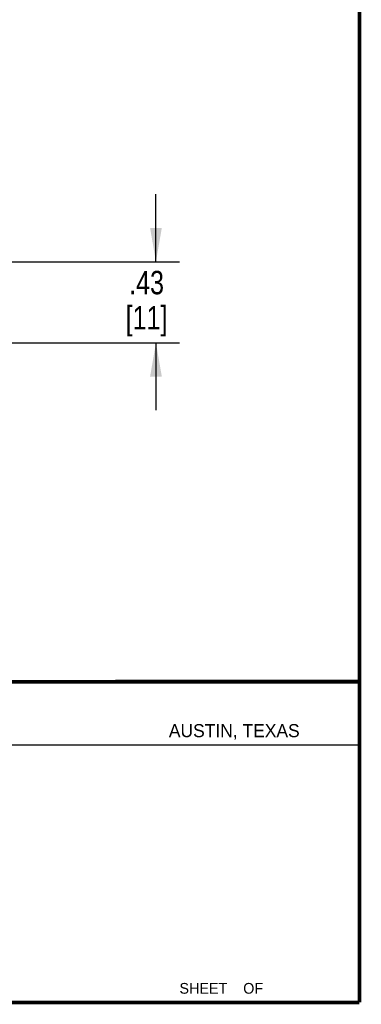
# Model space of a CAD drawing. Header units: inches. Extents: x 0.2 to 16.8, y 0.2 to 10.8.
# Tile 36 of 37: x 14.9 to 16.8, y 0.2 to 5.5. Entities that reach past the tile are written whole.
import ezdxf

# ---------------------------------------------------------------- set-up
doc = ezdxf.new("R2010")
doc.units = ezdxf.units.IN
doc.header["$LTSCALE"] = 0.935
doc.header["$MEASUREMENT"] = 0
doc.layers.get('0').update_dxf_attribs({"linetype": 'CONTINUOUS'})
doc.layers.add('DIMENSIONS', color=7, linetype='CONTINUOUS')
doc.styles.get("Standard").update_dxf_attribs({"font": 'txt', "width": 0.8})
doc.styles.add('TEXTSTYLE_2', font='txt')
doc.dimstyles.new('DIMSTYLE_1', dxfattribs={"dimtxt": 0.125, "dimasz": 0.18, "dimexe": 0.125, "dimexo": 0.0625, "dimgap": 0.0625, "dimtad": 0, "dimtih": 1, "dimtoh": 1, "dimzin": 4, "dimdsep": 46, "dimtxsty": 'STANDARD', "dimblk": '_FILLED', "dimblk1": '_FILLED', "dimblk2": '_FILLED', "dimcen": 0.09, "dimadec": 0, "dimazin": 0, "dimtp": 0.001, "dimtm": 0.001, "dimtfac": 1, "dimtofl": 0, "dimtmove": 0, "dimatfit": 3, "dimldrblk": '_FILLED', "dimfxl": 1, "dimtolj": 1, "dimtzin": 4, "dimarcsym": 0})

# ---------------------------------------------------------------- blocks, each defined once
blk = doc.blocks.new('_FILLED')
at = {"color": 0, "linetype": 'BYBLOCK'}
blk.add_solid([(0, 0), (-1, 0.174), (-1, -0.174)], dxfattribs=at)
blk = doc.blocks.new('*D1')
at = {"layer": 'DIMENSIONS', "color": 2, "linetype": 'CONTINUOUS'}
for p, q in [((15.6638, 4.2126), (15.6638, 4.5726)), ((14.5215, 4.2126), (15.7888, 4.2126)), ((14.5215, 3.7796), (15.7888, 3.7796)), ((15.6638, 3.7796), (15.6638, 3.4196))]:
    blk.add_line(p, q, dxfattribs=at)
at = {"layer": 'DIMENSIONS', "color": 2, "linetype": 'CONTINUOUS', "xscale": 0.18, "yscale": 0.18, "zscale": 0.18}
for p, rotation in [((15.6638, 4.2126), 270), ((15.6638, 3.7796), 90)]:
    blk.add_blockref('_FILLED', p, dxfattribs=dict(at, rotation=rotation))
at = {"layer": 'DIMENSIONS', "color": 2, "linetype": 'CONTINUOUS', "insert": (15.6138, 4.1636), "char_height": 0.125, "width": 0.4, "attachment_point": 2, "line_spacing_factor": 0.9}
blk.add_mtext('.43\\P[11]', dxfattribs=at)

msp = doc.modelspace()

# ---------------------------------------------------------------- linework, layer by layer
at = {"color": 2, "linetype": 'CONTINUOUS'}
msp.add_line((13.0653, 1.6329), (16.75, 1.6329), dxfattribs=at)
at = {"color": 7, "linetype": 'CONTINUOUS', "const_width": 0.02}
for points in [[(16.75, 0.2586), (16.75, 10.7586)], [(11.4718, 1.9702), (16.75, 1.9707)], [(0.25, 0.2586), (16.75, 0.2586)]]:
    msp.add_lwpolyline(points, dxfattribs=at)

# ---------------------------------------------------------------- texts
at = {"color": 2, "linetype": 'CONTINUOUS', "attachment_point": 1, "line_spacing_factor": 0.9, "style": 'TEXTSTYLE_2'}
for s, insert, char_height, width in [('AUSTIN, TEXAS', (15.7327, 1.7441), 0.069617, 0.905021), ('SHEET    OF', (15.7892, 0.3625), 0.057262, 0.629882)]:
    msp.add_mtext(s, dxfattribs=dict(at, insert=insert, char_height=char_height, width=width))

# ---------------------------------------------------------------- dimensions: what is measured, and where the dimension line sits
at = {"layer": 'DIMENSIONS', "color": 2, "linetype": 'CONTINUOUS'}
dim = msp.add_linear_dim(base=(15.6638, 3.7796), p1=(14.459, 4.2126), p2=(14.459, 3.7796), angle=270, dimstyle='DIMSTYLE_1', dxfattribs=at)
dim.commit()
dim.dimension.update_dxf_attribs({"geometry": '*D1', "text_midpoint": (15.6638, 4.0073), "dimtype": 160})

doc.saveas('drawing.dxf')
